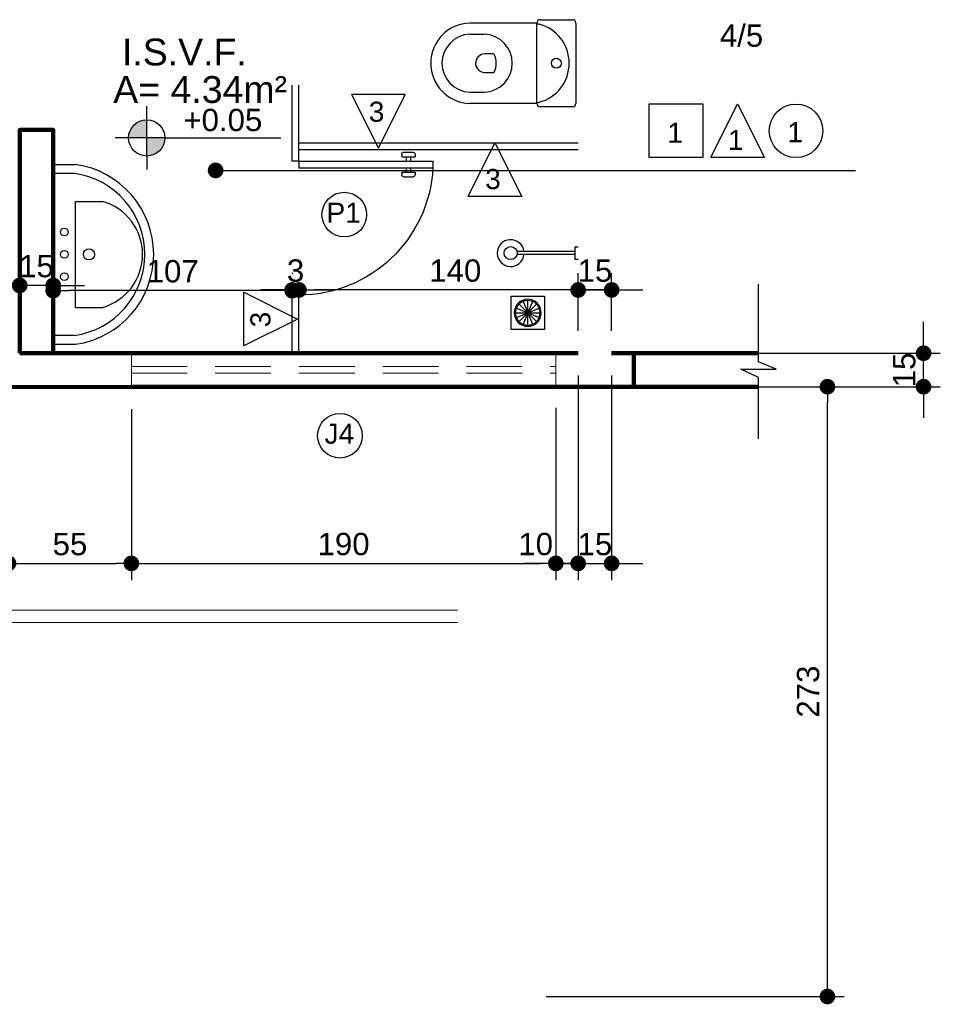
# Model space of a CAD drawing. Header units: metres. Extents: x -44 to 208, y -13 to 238.
# Tile 121 of 154: x 108.85 to 112.97, y 74.27 to 78.68. Entities that reach past the tile are written whole.
import ezdxf
from ezdxf.enums import TextEntityAlignment as Align

# ---------------------------------------------------------------- set-up
doc = ezdxf.new("R2010")
doc.units = ezdxf.units.M
doc.header["$MEASUREMENT"] = 0
doc.linetypes.add('HIDDEN', pattern=[0.375, 0.25, -0.125])
for name, color, linetype, lineweight in [('A4Proj', 1, 'HIDDEN', 9), ('ALV-ALT', 7, 'Continuous', 90), ('V_FLUX_Acessório', 250, 'Continuous', 0)]:
    doc.layers.add(name, color=color, linetype=linetype, lineweight=lineweight)
for name, color, linetype in [('ALV-DIV', 61, 'Continuous'), ('CTA-GER', 35, 'Continuous'), ('ESQ-POR', 3, 'Continuous'), ('HTC-PIS', 8, 'Continuous'), ('LAY-MOB', 251, 'Continuous'), ('PIS-DSN', 40, 'Continuous'), ('SMB-GER', 9, 'Continuous'), ('TXT-AMB', 25, 'Continuous'), ('TXT-ESP', 40, 'Continuous')]:
    doc.layers.add(name, color=color, linetype=linetype)
doc.styles.add('ARIAL', font='arial.ttf')
doc.styles.add('ESP1-50', font='arial.ttf', dxfattribs={"height": 0.1})
doc.styles.add('Griffe', font='arial.ttf')
doc.styles.add('Texto Ambiente 1-50', font='arial.ttf', dxfattribs={"height": 0.12})
doc.styles.add('Texto Cota', font='arial.ttf')
doc.styles.add('Texto Especificacao 1-50', font='arial.ttf', dxfattribs={"height": 0.1})
doc.dimstyles.new('ARQ-1-50', dxfattribs={"dimscale": 0, "dimtxt": 0.1, "dimasz": 0.07, "dimexe": 0.075, "dimexo": 0.1, "dimgap": 0.035, "dimtad": 1, "dimdec": 0, "dimlfac": 100, "dimzin": 1, "dimdsep": 46, "dimtxsty": 'Texto Cota', "dimblk": 'DOT', "dimcen": 0.1, "dimclrd": 256, "dimclre": 256, "dimclrt": 15, "dimaunit": 1, "dimadec": 0, "dimazin": 0, "dimtfac": 1.8, "dimtdec": 0, "dimtix": 1, "dimtmove": 2, "dimatfit": 1, "dimldrblk": 'DOT', "dimfxl": 1, "dimtolj": 1, "dimtzin": 4, "dimlwd": -1, "dimarcsym": 0})

# ---------------------------------------------------------------- blocks, each defined once
blk = doc.blocks.new('VASO SANITARIO')
for p, q in [((-134.2787, 41.2707), (-134.1337, 41.2707)), ((-134.2937, 41.2557), (-134.5937, 41.2557)), ((-134.2937, 40.8957), (-134.2937, 41.2557)), ((-134.1187, 41.2557), (-134.1187, 40.8957)), ((-134.5933, 41.2057), (-134.5287, 41.2057)), ((-134.4893, 41.1176), (-134.5286, 41.1176)), ((-134.5286, 41.0337), (-134.4893, 41.0337)), ((-134.5933, 40.9457), (-134.5287, 40.9457)), ((-134.2937, 40.8957), (-134.5937, 40.8957)), ((-134.1337, 40.8807), (-134.2787, 40.8807))]:
    blk.add_line(p, q)
blk.add_circle((-134.2062, 41.0757), 0.0225)
for centre, radius, start, end in [((-134.2787, 41.2557), 0.015, 90, 180), ((-134.1337, 41.2557), 0.015, 0, 90), ((-134.5886, 41.0757), 0.1801, 91.6139, 268.3861), ((-134.2809, 41.2689), 0.0184, 225.7378, 261.1321), ((-134.3296, 41.0757), 0.1809, 284.7048, 75.2952), ((-134.5882, 41.0757), 0.1301, 92.2466, 267.7534), ((-134.5338, 41.0757), 0.1301, 272.2466, 87.7534), ((-134.5239, 41.0733), 0.0446, 96.016, 176.8809), ((-134.4893, 41.1126), 0.005, 30.6081, 90), ((-134.5629, 41.0757), 0.0874, 333.1163, 26.8837), ((-134.524, 41.0781), 0.0446, 182.2414, 264.0249), ((-134.4893, 41.0387), 0.005, 270, 329.3919), ((-134.2809, 40.8825), 0.0184, 98.8679, 134.2622), ((-134.2787, 40.8957), 0.015, 180, 270), ((-134.1337, 40.8957), 0.015, 270, 0)]:
    blk.add_arc(centre, radius, start, end)
blk = doc.blocks.new('CHUVEIR.')
for p, q in [((-134.1241, 41.9327), (-134.3823, 41.9327)), ((-134.1087, 41.9527), (-134.1241, 41.9527)), ((-134.1241, 41.9527), (-134.1241, 41.8987)), ((-134.1241, 41.9186), (-134.3823, 41.9186)), ((-134.1241, 41.8987), (-134.1087, 41.8987))]:
    blk.add_line(p, q)
blk.add_circle((-134.4107, 41.9257), 0.0293)
blk.add_arc((-134.4107, 41.9257), 0.06, 6.7356, 353.2644)
blk = doc.blocks.new('Nivel')
h = blk.add_hatch(color=256)
h.paths.add_polyline_path([(0, 0), (0, 0.0813, 0.414214), (-0.0813, 0)])
h.paths.add_polyline_path([(0.0813, 0), (0, 0), (0, -0.0813, 0.414214)])
for p, q in [((0, -0.0813), (0, 0.1418)), ((0.0813, 0), (-0.1418, 0)), ((0.0813, 0), (0.5995, 0)), ((0, -0.0813), (0, -0.1418))]:
    blk.add_line(p, q)
blk.add_circle((0, 0), 0.0813)
at = {"style": 'Griffe'}
blk.add_attdef('NIVEL', text='', height=0.1, dxfattribs=at).set_placement((0.3404, 0), align=Align.BOTTOM_CENTER)
blk = doc.blocks.new('423ms')
for p, q in [((244.964, -73.2213), (245.749, -73.2213)), ((244.9937, -73.3157), (244.9937, -73.2213)), ((245.7194, -73.3157), (245.7194, -73.2213)), ((244.954, -73.2313), (244.954, -73.3213)), ((245.759, -73.2313), (245.759, -73.3213)), ((245.119, -73.3213), (245.594, -73.3213)), ((245.119, -73.3213), (245.119, -73.4413)), ((245.594, -73.3213), (245.594, -73.4413))]:
    blk.add_line(p, q)
for centre, radius in [((245.2565, -73.2713), 0.0175), ((245.3565, -73.2713), 0.0175), ((245.4565, -73.2713), 0.0175), ((245.3565, -73.3813), 0.025)]:
    blk.add_circle(centre, radius)
for centre, radius, start, end in [((244.964, -73.2313), 0.01, 90, 180), ((245.749, -73.2313), 0.01, 0, 90), ((245.3565, -73.2648), 0.4064, 187.9818, 352.0182), ((245.3565, -73.2648), 0.3664, 187.9818, 352.0182), ((245.3565, -73.3746), 0.2467, 195.6834, 344.3166)]:
    blk.add_arc(centre, radius, start, end)
blk = doc.blocks.new('_DOT')
at = {"color": 0, "linetype": 'ByBlock'}
blk.add_line((-0.5, 0), (-1, 0), dxfattribs=at)
at = {"color": 0, "linetype": 'ByBlock', "const_width": 0.5}
blk.add_lwpolyline([(-0.25, 0, 1), (0.25, 0, 1)], format="xyb", close=True, dxfattribs=at)
blk = doc.blocks.new('_ArchTick')
at = {"color": 0, "linetype": 'ByBlock', "const_width": 0.00015}
blk.add_lwpolyline([(0, 0), (0, 0)], dxfattribs=at)
blk = doc.blocks.new('PORTA BOX')
at = {"layer": 'ESQ-POR'}
for p, q in [((-120.5369, 27.9594), (-120.5669, 27.9594)), ((-120.0669, 27.4294), (-120.0269, 27.4294)), ((-120.5369, 27.3894), (-119.9369, 27.3894)), ((-120.5369, 27.3594), (-120.5369, 27.3894)), ((-120.0769, 27.4094), (-120.0769, 27.4194)), ((-120.0769, 27.4094), (-120.0169, 27.4094)), ((-120.0569, 27.3894), (-120.0569, 27.4094)), ((-120.0369, 27.3894), (-120.0369, 27.4094)), ((-120.0169, 27.4094), (-120.0169, 27.4194)), ((-119.9369, 27.3594), (-119.9369, 27.3894)), ((-120.5369, 27.3594), (-119.9369, 27.3594)), ((-120.0769, 27.3294), (-120.0769, 27.3394)), ((-120.0769, 27.3394), (-120.0169, 27.3394)), ((-120.0569, 27.3394), (-120.0569, 27.3594)), ((-120.0369, 27.3394), (-120.0369, 27.3594)), ((-120.0169, 27.3294), (-120.0169, 27.3394)), ((-120.0669, 27.3194), (-120.0269, 27.3194))]:
    blk.add_line(p, q, dxfattribs=at)
for centre, radius, start, end in [((-120.5375, 27.358), 0.6014, 2.9928, 89.9448), ((-120.0669, 27.4194), 0.01, 90, 180), ((-120.0269, 27.4194), 0.01, 360, 90), ((-120.0669, 27.3294), 0.01, 180, 270), ((-120.0269, 27.3294), 0.01, 270, 360)]:
    blk.add_arc(centre, radius, start, end, dxfattribs=at)
at = {"layer": 'ALV-ALT', "xscale": 0.001, "yscale": 0.001, "zscale": 0.001}
blk.add_blockref('_ArchTick', (-120.1449, 27.4195), dxfattribs=at)
blk = doc.blocks.new('*D4529')
at = {"layer": 'CTA-GER', "transparency": 16777216}
for p, q in [((112.8935, 77.2554), (112.8935, 77.3254)), ((112.8935, 77.0354), (112.8935, 77.1854)), ((112.8935, 76.9654), (112.8935, 76.8954))]:
    blk.add_line(p, q, dxfattribs=at)
at = {"layer": 'CTA-GER', "lineweight": -2, "transparency": 16777216}
for p, q in [((111.5973, 77.1854), (112.9685, 77.1854)), ((111.5973, 77.0354), (112.9685, 77.0354))]:
    blk.add_line(p, q, dxfattribs=at)
at = {"layer": 'Defpoints', "color": 0, "transparency": 16777216}
for p in [(111.4973, 77.1854), (112.8935, 77.1854), (111.4973, 77.0354)]:
    blk.add_point(p, dxfattribs=at)
at = {"layer": 'CTA-GER', "transparency": 16777216, "xscale": 0.07, "yscale": 0.07, "zscale": 0.07}
for p, rotation in [((112.8935, 77.1854), 270), ((112.8935, 77.0354), 90)]:
    blk.add_blockref('_DOT', p, dxfattribs=dict(at, rotation=rotation))
at = {"layer": 'CTA-GER', "color": 15, "transparency": 16777216, "insert": (112.8075, 77.1104), "char_height": 0.1, "attachment_point": 5, "rotation": 90, "style": 'Texto Cota'}
blk.add_mtext('\\A1;15', dxfattribs=at)
blk = doc.blocks.new('*D4534')
at = {"layer": 'CTA-GER', "lineweight": -2, "transparency": 16777216}
for p, q in [((108.7973, 76.9354), (108.7973, 76.1694)), ((109.3473, 76.9354), (109.3473, 76.1694))]:
    blk.add_line(p, q, dxfattribs=at)
at = {"layer": 'CTA-GER', "transparency": 16777216}
blk.add_line((108.8673, 76.2444), (109.2773, 76.2444), dxfattribs=at)
at = {"layer": 'Defpoints', "color": 0, "transparency": 16777216}
for p in [(108.7973, 77.0354), (109.3473, 77.0354), (109.3473, 76.2444)]:
    blk.add_point(p, dxfattribs=at)
at = {"layer": 'CTA-GER', "transparency": 16777216, "xscale": 0.07, "yscale": 0.07, "zscale": 0.07, "rotation": 180}
blk.add_blockref('_DOT', (108.7973, 76.2444), dxfattribs=at)
at = {"layer": 'CTA-GER', "transparency": 16777216, "xscale": 0.07, "yscale": 0.07, "zscale": 0.07}
blk.add_blockref('_DOT', (109.3473, 76.2444), dxfattribs=at)
at = {"layer": 'CTA-GER', "color": 15, "transparency": 16777216, "insert": (109.0723, 76.3302), "char_height": 0.1, "attachment_point": 5, "style": 'Texto Cota'}
blk.add_mtext('\\A1;55', dxfattribs=at)
blk = doc.blocks.new('*D4535')
at = {"layer": 'CTA-GER', "lineweight": -2, "transparency": 16777216}
for p, q in [((109.3473, 76.9354), (109.3473, 76.1694)), ((111.2473, 76.9407), (111.2473, 76.1694))]:
    blk.add_line(p, q, dxfattribs=at)
at = {"layer": 'CTA-GER', "transparency": 16777216}
blk.add_line((109.4173, 76.2444), (111.1773, 76.2444), dxfattribs=at)
at = {"layer": 'Defpoints', "color": 0, "transparency": 16777216}
for p in [(109.3473, 77.0354), (111.2473, 77.0407), (111.2473, 76.2444)]:
    blk.add_point(p, dxfattribs=at)
at = {"layer": 'CTA-GER', "transparency": 16777216, "xscale": 0.07, "yscale": 0.07, "zscale": 0.07, "rotation": 180}
blk.add_blockref('_DOT', (109.3473, 76.2444), dxfattribs=at)
at = {"layer": 'CTA-GER', "transparency": 16777216, "xscale": 0.07, "yscale": 0.07, "zscale": 0.07}
blk.add_blockref('_DOT', (111.2473, 76.2444), dxfattribs=at)
at = {"layer": 'CTA-GER', "color": 15, "transparency": 16777216, "insert": (110.2973, 76.3304), "char_height": 0.1, "attachment_point": 5, "style": 'Texto Cota'}
blk.add_mtext('\\A1;190', dxfattribs=at)
blk = doc.blocks.new('*D4536')
at = {"layer": 'CTA-GER', "lineweight": -2, "transparency": 16777216}
for p, q in [((111.3473, 77.0854), (111.3473, 76.1694)), ((111.2473, 76.9407), (111.2473, 76.1694))]:
    blk.add_line(p, q, dxfattribs=at)
at = {"layer": 'CTA-GER', "transparency": 16777216}
for p, q in [((111.1773, 76.2444), (111.1073, 76.2444)), ((111.2473, 76.2444), (111.3473, 76.2444)), ((111.4173, 76.2444), (111.4873, 76.2444))]:
    blk.add_line(p, q, dxfattribs=at)
at = {"layer": 'Defpoints', "color": 0, "transparency": 16777216}
for p in [(111.3473, 77.1854), (111.2473, 77.0407), (111.3473, 76.2444)]:
    blk.add_point(p, dxfattribs=at)
at = {"layer": 'CTA-GER', "transparency": 16777216, "xscale": 0.07, "yscale": 0.07, "zscale": 0.07}
blk.add_blockref('_DOT', (111.2473, 76.2444), dxfattribs=at)
at = {"layer": 'CTA-GER', "transparency": 16777216, "xscale": 0.07, "yscale": 0.07, "zscale": 0.07, "rotation": 180}
blk.add_blockref('_DOT', (111.3473, 76.2444), dxfattribs=at)
at = {"layer": 'CTA-GER', "color": 15, "transparency": 16777216, "insert": (111.1572, 76.3304), "char_height": 0.1, "attachment_point": 5, "style": 'Texto Cota'}
blk.add_mtext('\\A1;10', dxfattribs=at)
blk = doc.blocks.new('*D4537')
at = {"layer": 'CTA-GER', "lineweight": -2, "transparency": 16777216}
for p, q in [((111.3473, 77.0854), (111.3473, 76.1694)), ((111.4973, 77.0854), (111.4973, 76.1694))]:
    blk.add_line(p, q, dxfattribs=at)
at = {"layer": 'CTA-GER', "transparency": 16777216}
for p, q in [((111.2773, 76.2444), (111.2073, 76.2444)), ((111.3473, 76.2444), (111.4973, 76.2444)), ((111.5673, 76.2444), (111.6373, 76.2444))]:
    blk.add_line(p, q, dxfattribs=at)
at = {"layer": 'Defpoints', "color": 0, "transparency": 16777216}
for p in [(111.3473, 77.1854), (111.4973, 77.1854), (111.4973, 76.2444)]:
    blk.add_point(p, dxfattribs=at)
at = {"layer": 'CTA-GER', "transparency": 16777216, "xscale": 0.07, "yscale": 0.07, "zscale": 0.07}
blk.add_blockref('_DOT', (111.3473, 76.2444), dxfattribs=at)
at = {"layer": 'CTA-GER', "transparency": 16777216, "xscale": 0.07, "yscale": 0.07, "zscale": 0.07, "rotation": 180}
blk.add_blockref('_DOT', (111.4973, 76.2444), dxfattribs=at)
at = {"layer": 'CTA-GER', "color": 15, "transparency": 16777216, "insert": (111.4223, 76.3304), "char_height": 0.1, "attachment_point": 5, "style": 'Texto Cota'}
blk.add_mtext('\\A1;15', dxfattribs=at)
blk = doc.blocks.new('*D4523')
at = {"layer": 'CTA-GER', "lineweight": -2, "transparency": 16777216}
for p, q in [((111.3473, 77.2854), (111.3473, 77.5437)), ((111.4973, 77.2854), (111.4973, 77.5437))]:
    blk.add_line(p, q, dxfattribs=at)
at = {"layer": 'CTA-GER', "transparency": 16777216}
for p, q in [((111.2773, 77.4687), (111.2073, 77.4687)), ((111.3473, 77.4687), (111.4973, 77.4687)), ((111.5673, 77.4687), (111.6373, 77.4687))]:
    blk.add_line(p, q, dxfattribs=at)
at = {"layer": 'Defpoints', "color": 0, "transparency": 16777216}
for p in [(111.4973, 77.4687), (111.3473, 77.1854), (111.4973, 77.1854)]:
    blk.add_point(p, dxfattribs=at)
at = {"layer": 'CTA-GER', "transparency": 16777216, "xscale": 0.07, "yscale": 0.07, "zscale": 0.07}
blk.add_blockref('_DOT', (111.3473, 77.4687), dxfattribs=at)
at = {"layer": 'CTA-GER', "transparency": 16777216, "xscale": 0.07, "yscale": 0.07, "zscale": 0.07, "rotation": 180}
blk.add_blockref('_DOT', (111.4973, 77.4687), dxfattribs=at)
at = {"layer": 'CTA-GER', "color": 15, "transparency": 16777216, "insert": (111.4223, 77.5547), "char_height": 0.1, "attachment_point": 5, "style": 'Texto Cota'}
blk.add_mtext('\\A1;15', dxfattribs=at)
blk = doc.blocks.new('*D4538')
at = {"layer": 'CTA-GER', "lineweight": -2, "transparency": 16777216}
for p, q in [((110.0973, 77.5454), (110.0973, 77.5437)), ((111.4973, 77.2854), (111.4973, 77.5437))]:
    blk.add_line(p, q, dxfattribs=at)
at = {"layer": 'CTA-GER', "transparency": 16777216}
blk.add_line((111.4273, 77.4687), (110.1673, 77.4687), dxfattribs=at)
at = {"layer": 'Defpoints', "color": 0, "transparency": 16777216}
for p in [(110.0973, 77.4687), (110.0973, 77.4454), (111.4973, 77.1854)]:
    blk.add_point(p, dxfattribs=at)
at = {"layer": 'CTA-GER', "transparency": 16777216, "xscale": 0.07, "yscale": 0.07, "zscale": 0.07, "rotation": 180}
blk.add_blockref('_DOT', (110.0973, 77.4687), dxfattribs=at)
at = {"layer": 'CTA-GER', "transparency": 16777216, "xscale": 0.07, "yscale": 0.07, "zscale": 0.07}
blk.add_blockref('_DOT', (111.4973, 77.4687), dxfattribs=at)
at = {"layer": 'CTA-GER', "color": 15, "transparency": 16777216, "insert": (110.7973, 77.5547), "char_height": 0.1, "attachment_point": 5, "style": 'Texto Cota'}
blk.add_mtext('\\A1;140', dxfattribs=at)
blk = doc.blocks.new('*D4539')
at = {"layer": 'CTA-GER', "lineweight": -2, "transparency": 16777216}
for p, q in [((110.0673, 77.5454), (110.0673, 77.5437)), ((110.0973, 77.5454), (110.0973, 77.5437))]:
    blk.add_line(p, q, dxfattribs=at)
at = {"layer": 'CTA-GER', "transparency": 16777216}
for p, q in [((109.9973, 77.4687), (109.9273, 77.4687)), ((110.0973, 77.4687), (110.0673, 77.4687)), ((110.1673, 77.4687), (110.2373, 77.4687))]:
    blk.add_line(p, q, dxfattribs=at)
at = {"layer": 'Defpoints', "color": 0, "transparency": 16777216}
for p in [(110.0673, 77.4687), (110.0673, 77.4454), (110.0973, 77.4454)]:
    blk.add_point(p, dxfattribs=at)
at = {"layer": 'CTA-GER', "transparency": 16777216, "xscale": 0.07, "yscale": 0.07, "zscale": 0.07}
blk.add_blockref('_DOT', (110.0673, 77.4687), dxfattribs=at)
at = {"layer": 'CTA-GER', "transparency": 16777216, "xscale": 0.07, "yscale": 0.07, "zscale": 0.07, "rotation": 180}
blk.add_blockref('_DOT', (110.0973, 77.4687), dxfattribs=at)
at = {"layer": 'CTA-GER', "color": 15, "transparency": 16777216, "insert": (110.0823, 77.5548), "char_height": 0.1, "attachment_point": 5, "style": 'Texto Cota'}
blk.add_mtext('\\A1;3', dxfattribs=at)
blk = doc.blocks.new('*D4540')
at = {"layer": 'CTA-GER', "lineweight": -2, "transparency": 16777216}
for p, q in [((110.0673, 77.5454), (110.0673, 77.5406)), ((108.9973, 77.3656), (108.9973, 77.3906))]:
    blk.add_line(p, q, dxfattribs=at)
at = {"layer": 'CTA-GER', "transparency": 16777216}
blk.add_line((109.9973, 77.4656), (109.0673, 77.4656), dxfattribs=at)
at = {"layer": 'Defpoints', "color": 0, "transparency": 16777216}
for p in [(108.9973, 77.4656), (108.9973, 77.4656), (110.0673, 77.4454)]:
    blk.add_point(p, dxfattribs=at)
at = {"layer": 'CTA-GER', "transparency": 16777216, "xscale": 0.07, "yscale": 0.07, "zscale": 0.07, "rotation": 180}
blk.add_blockref('_DOT', (108.9973, 77.4656), dxfattribs=at)
at = {"layer": 'CTA-GER', "transparency": 16777216, "xscale": 0.07, "yscale": 0.07, "zscale": 0.07}
blk.add_blockref('_DOT', (110.0673, 77.4656), dxfattribs=at)
at = {"layer": 'CTA-GER', "color": 15, "transparency": 16777216, "insert": (109.5323, 77.5517), "char_height": 0.1, "attachment_point": 5, "style": 'Texto Cota'}
blk.add_mtext('\\A1;107', dxfattribs=at)
blk = doc.blocks.new('*D4524')
at = {"layer": 'CTA-GER', "lineweight": -2, "transparency": 16777216}
for p, q in [((108.8473, 77.5889), (108.8473, 77.5639)), ((108.9973, 77.5889), (108.9973, 77.5639))]:
    blk.add_line(p, q, dxfattribs=at)
at = {"layer": 'CTA-GER', "transparency": 16777216}
for p, q in [((108.7773, 77.4889), (108.7073, 77.4889)), ((108.9973, 77.4889), (108.8473, 77.4889)), ((109.0673, 77.4889), (109.1373, 77.4889))]:
    blk.add_line(p, q, dxfattribs=at)
at = {"layer": 'Defpoints', "color": 0, "transparency": 16777216}
for p in [(108.8473, 77.4889), (108.8473, 77.4889), (108.9973, 77.4889)]:
    blk.add_point(p, dxfattribs=at)
at = {"layer": 'CTA-GER', "transparency": 16777216, "xscale": 0.07, "yscale": 0.07, "zscale": 0.07}
blk.add_blockref('_DOT', (108.8473, 77.4889), dxfattribs=at)
at = {"layer": 'CTA-GER', "transparency": 16777216, "xscale": 0.07, "yscale": 0.07, "zscale": 0.07, "rotation": 180}
blk.add_blockref('_DOT', (108.9973, 77.4889), dxfattribs=at)
at = {"layer": 'CTA-GER', "color": 15, "transparency": 16777216, "insert": (108.9223, 77.5749), "char_height": 0.1, "attachment_point": 5, "style": 'Texto Cota'}
blk.add_mtext('\\A1;15', dxfattribs=at)
blk = doc.blocks.new('VBMKVB')
for p, q in [((-146.0605, -56.769), (-145.9822, -56.6906)), ((-145.9822, -56.769), (-146.0605, -56.6906)), ((-146.0426, -56.781), (-146.0002, -56.6786)), ((-146.0002, -56.781), (-146.0426, -56.6786)), ((-146.0214, -56.6744), (-146.0214, -56.7852)), ((-146.0768, -56.7298), (-145.966, -56.7298)), ((-146.0726, -56.7086), (-145.9702, -56.751)), ((-146.0726, -56.751), (-145.9702, -56.7086))]:
    blk.add_line(p, q)
blk.add_lwpolyline([(-146.0964, -56.8048), (-145.9464, -56.8048), (-145.9464, -56.6548), (-146.0964, -56.6548)], close=True)
for radius in [0.0604, 0.0554]:
    blk.add_circle((-146.0214, -56.7298), radius)
blk = doc.blocks.new('*D4545')
at = {"layer": 'CTA-GER', "lineweight": -2, "transparency": 16777216}
for p, q in [((111.2043, 77.0354), (112.5382, 77.0354)), ((111.2043, 74.3052), (112.5382, 74.3052))]:
    blk.add_line(p, q, dxfattribs=at)
at = {"layer": 'CTA-GER', "transparency": 16777216}
blk.add_line((112.4632, 74.3752), (112.4632, 76.9654), dxfattribs=at)
at = {"layer": 'Defpoints', "color": 0, "transparency": 16777216}
for p in [(111.1043, 77.0354), (112.4632, 77.0354), (111.1043, 74.3052)]:
    blk.add_point(p, dxfattribs=at)
at = {"layer": 'CTA-GER', "transparency": 16777216, "xscale": 0.07, "yscale": 0.07, "zscale": 0.07}
for p, rotation in [((112.4632, 77.0354), 90), ((112.4632, 74.3052), 270)]:
    blk.add_blockref('_DOT', p, dxfattribs=dict(at, rotation=rotation))
at = {"layer": 'CTA-GER', "color": 15, "transparency": 16777216, "insert": (112.3771, 75.6703), "char_height": 0.1, "attachment_point": 5, "rotation": 90, "style": 'Texto Cota'}
blk.add_mtext('\\A1;273', dxfattribs=at)

msp = doc.modelspace()

# ---------------------------------------------------------------- linework, layer by layer
at = {"layer": 'A4Proj'}
for p, q in [((109.3473, 77.0354), (109.3473, 77.1854)), ((111.2473, 77.0354), (111.2473, 77.1854)), ((109.3473, 77.1254), (111.2473, 77.1254)), ((109.3473, 77.0954), (111.2473, 77.0954))]:
    msp.add_line(p, q, dxfattribs=at)
at = {"layer": 'ALV-ALT'}
for p, q in [((108.9973, 77.1854), (111.2473, 77.1854)), ((111.2473, 77.1854), (111.3473, 77.1854)), ((111.4973, 77.1854), (111.5973, 77.1854)), ((111.5973, 77.0354), (111.5973, 77.1854)), ((111.5973, 77.1854), (112.1555, 77.1854)), ((109.3473, 77.0354), (108.7973, 77.0339)), ((109.3473, 77.0354), (111.2473, 77.0354)), ((111.2473, 77.0354), (111.5973, 77.0354)), ((111.5973, 77.0354), (112.1555, 77.0354))]:
    msp.add_line(p, q, dxfattribs=at)
msp.add_lwpolyline([(108.8473, 77.1852), (108.9973, 77.1852), (108.9973, 78.1854), (108.8473, 78.1854)], close=True, dxfattribs=at)
at = {"layer": 'ALV-DIV'}
for p, q in [((110.0673, 78.0454), (110.0673, 78.3854)), ((110.0973, 78.0454), (110.0973, 78.3854)), ((111.3473, 78.1254), (110.0973, 78.1254)), ((111.3473, 78.0954), (110.0973, 78.0954)), ((110.0973, 78.0454), (110.0673, 78.0454)), ((110.0973, 77.4454), (110.0673, 77.4454)), ((110.0673, 77.1854), (110.0673, 77.4454)), ((110.0973, 77.1854), (110.0973, 77.4454))]:
    msp.add_line(p, q, dxfattribs=at)
at = {"layer": 'PIS-DSN'}
msp.add_lwpolyline([(112.1543, 76.8021), (112.1543, 77.0767), (112.0751, 77.114), (112.2335, 77.114), (112.1543, 77.1464), (112.1543, 77.4942)], dxfattribs=at)
at = {"layer": 'TXT-ESP'}
for points in [[(110.5733, 78.344), (110.3333, 78.344), (110.4533, 78.104), (110.4533, 78.104)], [(111.9053, 78.0618), (111.6653, 78.0618), (111.6653, 78.3018), (111.9053, 78.3018)], [(112.1808, 78.0618), (111.9408, 78.0618), (112.0608, 78.3018), (112.0608, 78.3018)], [(111.0945, 77.8867), (110.8545, 77.8867), (110.9745, 78.1267), (110.9745, 78.1267)], [(109.8507, 77.2184), (109.8507, 77.4584), (110.0907, 77.3384), (110.0907, 77.3384)]]:
    msp.add_lwpolyline(points, close=True, dxfattribs=at)
for centre, radius in [((112.3227, 78.1811), 0.12), ((110.3003, 77.8062), 0.1), ((110.2809, 76.8162), 0.1)]:
    msp.add_circle(centre, radius, dxfattribs=at)
at = {"layer": 'V_FLUX_Acessório', "color": 8}
for p, q in [((104.3425, 76.0354), (110.8071, 76.0354)), ((104.3425, 75.979), (110.8071, 75.979))]:
    msp.add_line(p, q, dxfattribs=at)

# ---------------------------------------------------------------- block references
at = {"layer": 'ALV-DIV', "xscale": -1, "rotation": 180}
msp.add_blockref('PORTA BOX', (230.6342, 105.4048), dxfattribs=at)
at = {"layer": 'HTC-PIS', "xscale": -1, "rotation": 180}
msp.add_blockref('VBMKVB', (257.1432, 20.6365), dxfattribs=at)
at = {"layer": 'LAY-MOB'}
for name, p in [('VASO SANITARIO', (245.456, 37.4081)), ('CHUVEIR.', (245.456, 35.7081))]:
    msp.add_blockref(name, p, dxfattribs=at)
at = {"layer": 'LAY-MOB', "rotation": 90}
msp.add_blockref('423ms', (35.776, -167.7286), dxfattribs=at)
at = {"layer": 'SMB-GER'}
msp.add_blockref('Nivel', (109.4162, 78.1497), dxfattribs=at).add_auto_attribs({'NIVEL': '+0.05'})

# ---------------------------------------------------------------- texts
at = {"layer": 'TXT-AMB', "insert": (109.3051, 78.594), "char_height": 0.12, "width": 2.887209, "attachment_point": 1, "style": 'Texto Ambiente 1-50'}
msp.add_mtext('I.S.V.F.', dxfattribs=at)
at = {"layer": 'TXT-ESP'}
for s, height, style, p in [('4/5', 0.1, 'ESP1-50', (111.9816, 78.5576)), ('A= 4.34m²', 0.12, 'Texto Especificacao 1-50', (109.2662, 78.3062)), ('3', 0.09, 'ARIAL', (110.4099, 78.2216)), ('1', 0.09, 'ARIAL', (111.7464, 78.1276)), ('1', 0.09, 'ARIAL', (112.284, 78.1301)), ('1', 0.09, 'ARIAL', (112.0174, 78.0954)), ('3', 0.09, 'ARIAL', (110.9311, 77.9203))]:
    msp.add_text(s, height=height, dxfattribs=dict(at, style=style)).set_placement(p)
at = {"layer": 'TXT-ESP', "style": 'ARIAL'}
for s, p in [('P1', (110.2977, 77.8145)), ('J4', (110.2783, 76.8245))]:
    msp.add_text(s, height=0.09, dxfattribs=at).set_placement(p, align=Align.MIDDLE)
msp.add_text('3', height=0.09, rotation=90, dxfattribs=at).set_placement((109.9699, 77.3011))

# ---------------------------------------------------------------- dimensions: what is measured, and where the dimension line sits
at = {"layer": 'CTA-GER'}
for base, p1, p2, picture, middle in [((108.8473, 77.4889), (108.9973, 77.4889), (108.8473, 77.4889), '*D4524', (108.9223, 77.5749)), ((108.9973, 77.4656), (110.0673, 77.4454), (108.9973, 77.4656), '*D4540', (109.5323, 77.5517)), ((110.0673, 77.4687), (110.0973, 77.4454), (110.0673, 77.4454), '*D4539', (110.0823, 77.5548)), ((110.0973, 77.4687), (111.4973, 77.1854), (110.0973, 77.4454), '*D4538', (110.7973, 77.5547)), ((111.4973, 77.4687), (111.3473, 77.1854), (111.4973, 77.1854), '*D4523', (111.4223, 77.5547)), ((111.4973, 76.2444), (111.3473, 77.1854), (111.4973, 77.1854), '*D4537', (111.4223, 76.3304)), ((109.3473, 76.2444), (108.7973, 77.0354), (109.3473, 77.0354), '*D4534', (109.0723, 76.3302)), ((111.2473, 76.2444), (109.3473, 77.0354), (111.2473, 77.0407), '*D4535', (110.2973, 76.3304))]:
    dim = msp.add_linear_dim(base=base, p1=p1, p2=p2, dimstyle='ARQ-1-50', override={"dimscale": 1}, dxfattribs=at)
    dim.commit()
    dim.dimension.update_dxf_attribs({"geometry": picture, "text_midpoint": middle})
for base, p1, p2, picture, middle in [((112.8935, 77.1854), (111.4973, 77.0354), (111.4973, 77.1854), '*D4529', (112.8075, 77.1104)), ((112.4632, 77.0354), (111.1043, 74.3052), (111.1043, 77.0354), '*D4545', (112.3771, 75.6703))]:
    dim = msp.add_linear_dim(base=base, p1=p1, p2=p2, angle=90, dimstyle='ARQ-1-50', override={"dimscale": 1}, dxfattribs=at)
    dim.commit()
    dim.dimension.update_dxf_attribs({"geometry": picture, "text_midpoint": middle})
dim = msp.add_linear_dim(base=(111.3473, 76.2444), p1=(111.2473, 77.0407), p2=(111.3473, 77.1854), dimstyle='ARQ-1-50', override={"dimscale": 1}, dxfattribs=at)
dim.commit()
dim.dimension.update_dxf_attribs({"geometry": '*D4536', "text_midpoint": (111.1572, 76.3304), "dimtype": 160})

# ---------------------------------------------------------------- leaders
msp.add_leader([(109.7243, 78.0039), (110.2062, 78.0039), (112.5882, 78.0039)], dimstyle='ARQ-1-50', override={"dimscale": 1}, dxfattribs=at)

doc.saveas('drawing.dxf')
